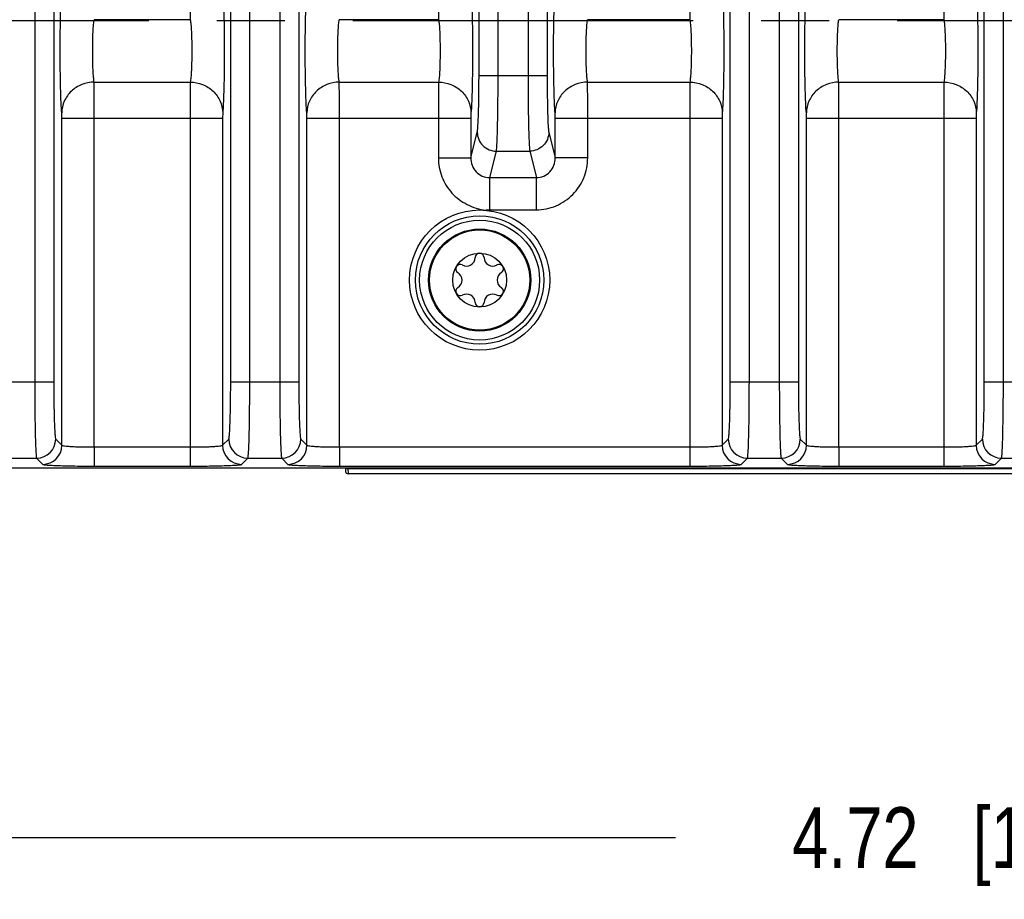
# Model space of a CAD drawing. Header units: inches. Extents: x 0 to 34, y 0 to 22.
# Tile 98 of 179: x 14.9 to 16.9, y 2.2 to 4. Entities that reach past the tile are written whole.
import ezdxf

# ---------------------------------------------------------------- set-up
doc = ezdxf.new("R2010")
doc.units = ezdxf.units.IN
doc.header["$LTSCALE"] = 1.87
doc.header["$MEASUREMENT"] = 0
doc.linetypes.add('CENTER', pattern=[0.6, 0.375, -0.075, 0.075, -0.075])
doc.layers.get('0').update_dxf_attribs({"linetype": 'CONTINUOUS'})
for name, color, linetype in [('02___PRT_ALL_AXES', 7, 'CONTINUOUS'), ('COSMETIC', 7, 'CONTINUOUS'), ('DIMENSIONS', 7, 'CONTINUOUS')]:
    doc.layers.add(name, color=color, linetype=linetype)
doc.styles.get("Standard").update_dxf_attribs({"font": 'txt', "width": 0.8})
doc.dimstyles.new('DIMSTYLE_1', dxfattribs={"dimtxt": 0.125, "dimasz": 0.18, "dimexe": 0.125, "dimexo": 0.0625, "dimgap": 0.0625, "dimtad": 0, "dimtih": 1, "dimtoh": 1, "dimzin": 4, "dimdsep": 46, "dimtxsty": 'STANDARD', "dimblk": '_FILLED', "dimblk1": '_FILLED', "dimblk2": '_FILLED', "dimcen": 0.09, "dimadec": 0, "dimazin": 0, "dimtp": 0.001, "dimtm": 0.001, "dimtfac": 1, "dimtofl": 0, "dimtmove": 0, "dimatfit": 3, "dimldrblk": '_FILLED', "dimfxl": 1, "dimtolj": 1, "dimtzin": 4, "dimarcsym": 0})
doc.dimstyles.new('DIMSTYLE_2', dxfattribs={"dimtxt": 0.125, "dimasz": 0.18, "dimexe": 0.125, "dimexo": 0.0625, "dimgap": 0.0625, "dimtad": 0, "dimtih": 1, "dimtoh": 1, "dimzin": 4, "dimdsep": 46, "dimtxsty": 'STANDARD', "dimblk": '_FILLED', "dimblk1": '_FILLED', "dimblk2": '_FILLED', "dimcen": 0.09, "dimadec": 0, "dimazin": 0, "dimtp": 0.01, "dimtm": 0.01, "dimtfac": 1, "dimtofl": 0, "dimtmove": 0, "dimatfit": 3, "dimldrblk": '_FILLED', "dimfxl": 1, "dimtolj": 1, "dimtzin": 4, "dimarcsym": 0})

# ---------------------------------------------------------------- blocks, each defined once
blk = doc.blocks.new('_FILLED')
at = {"color": 0, "linetype": 'BYBLOCK'}
blk.add_solid([(0, 0), (-1, 0.174), (-1, -0.174)], dxfattribs=at)
blk = doc.blocks.new('*D16')
at = {"layer": 'DIMENSIONS', "color": 2, "linetype": 'CONTINUOUS'}
for p, q in [((11.5917, 3.1814), (11.5917, 1.4292)), ((24.4758, 3.0917), (24.4758, 1.4292)), ((11.5917, 1.5542), (17.3088, 1.5542)), ((24.4758, 1.5542), (18.7588, 1.5542))]:
    blk.add_line(p, q, dxfattribs=at)
at = {"layer": 'DIMENSIONS', "color": 2, "linetype": 'CONTINUOUS', "xscale": 0.18, "yscale": 0.18, "zscale": 0.18, "rotation": 180}
blk.add_blockref('_FILLED', (11.5917, 1.5542), dxfattribs=at)
at = {"layer": 'DIMENSIONS', "color": 2, "linetype": 'CONTINUOUS', "xscale": 0.18, "yscale": 0.18, "zscale": 0.18}
blk.add_blockref('_FILLED', (24.4758, 1.5542), dxfattribs=at)
at = {"layer": 'DIMENSIONS', "color": 2, "linetype": 'CONTINUOUS', "insert": (18.0338, 1.6167), "char_height": 0.125, "width": 1.325, "attachment_point": 2, "line_spacing_factor": 0.9}
blk.add_mtext('12.88{\\Ftxt.shx;\\W1.000000;\\H0.125000; }[327.3]', dxfattribs=at)
blk = doc.blocks.new('*D17')
at = {"layer": 'DIMENSIONS', "color": 2, "linetype": 'CONTINUOUS'}
for p, q in [((11.5297, 4.5652), (11.5297, 0.6792)), ((24.4758, 3.0917), (24.4758, 0.6792)), ((11.5297, 0.8042), (17.2778, 0.8042)), ((24.4758, 0.8042), (18.7278, 0.8042))]:
    blk.add_line(p, q, dxfattribs=at)
at = {"layer": 'DIMENSIONS', "color": 2, "linetype": 'CONTINUOUS', "xscale": 0.18, "yscale": 0.18, "zscale": 0.18, "rotation": 180}
blk.add_blockref('_FILLED', (11.5297, 0.8042), dxfattribs=at)
at = {"layer": 'DIMENSIONS', "color": 2, "linetype": 'CONTINUOUS', "xscale": 0.18, "yscale": 0.18, "zscale": 0.18}
blk.add_blockref('_FILLED', (24.4758, 0.8042), dxfattribs=at)
at = {"layer": 'DIMENSIONS', "color": 2, "linetype": 'CONTINUOUS', "insert": (18.0028, 0.8667), "char_height": 0.125, "width": 1.325, "attachment_point": 2, "line_spacing_factor": 0.9}
blk.add_mtext('12.95{\\Ftxt.shx;\\W1.000000;\\H0.125000; }[328.8]', dxfattribs=at)
blk = doc.blocks.new('*D19')
at = {"layer": 'DIMENSIONS', "color": 6, "linetype": 'CONTINUOUS'}
for p, q in [((14.441, 3.6359), (14.441, 2.1792)), ((19.1654, 3.6359), (19.1654, 2.1792)), ((14.441, 2.3042), (16.2282, 2.3042)), ((19.1654, 2.3042), (17.3782, 2.3042))]:
    blk.add_line(p, q, dxfattribs=at)
at = {"layer": 'DIMENSIONS', "color": 6, "linetype": 'CONTINUOUS', "xscale": 0.18, "yscale": 0.18, "zscale": 0.18, "rotation": 180}
blk.add_blockref('_FILLED', (14.441, 2.3042), dxfattribs=at)
at = {"layer": 'DIMENSIONS', "color": 6, "linetype": 'CONTINUOUS', "xscale": 0.18, "yscale": 0.18, "zscale": 0.18}
blk.add_blockref('_FILLED', (19.1654, 2.3042), dxfattribs=at)
at = {"layer": 'DIMENSIONS', "color": 6, "linetype": 'CONTINUOUS', "insert": (16.8032, 2.3667), "char_height": 0.125, "width": 1.025, "attachment_point": 2, "line_spacing_factor": 0.9}
blk.add_mtext('4.72{\\Ftxt.shx;\\W1.000000;\\H0.125000; }[120]', dxfattribs=at)
blk = doc.blocks.new('*D30')
at = {"layer": 'DIMENSIONS', "color": 2, "linetype": 'CONTINUOUS'}
for p, q in [((14.441, 3.6359), (14.441, 2.1792)), ((19.1654, 3.6359), (19.1654, 2.1792)), ((14.441, 2.3042), (16.2282, 2.3042)), ((19.1654, 2.3042), (17.3782, 2.3042))]:
    blk.add_line(p, q, dxfattribs=at)
at = {"layer": 'DIMENSIONS', "color": 2, "linetype": 'CONTINUOUS', "xscale": 0.18, "yscale": 0.18, "zscale": 0.18, "rotation": 180}
blk.add_blockref('_FILLED', (14.441, 2.3042), dxfattribs=at)
at = {"layer": 'DIMENSIONS', "color": 2, "linetype": 'CONTINUOUS', "xscale": 0.18, "yscale": 0.18, "zscale": 0.18}
blk.add_blockref('_FILLED', (19.1654, 2.3042), dxfattribs=at)
at = {"layer": 'DIMENSIONS', "color": 2, "linetype": 'CONTINUOUS', "insert": (16.8032, 2.3667), "char_height": 0.125, "width": 1.025, "attachment_point": 2, "line_spacing_factor": 0.9}
blk.add_mtext('4.72{\\Ftxt.shx;\\W1.000000;\\H0.125000; }[120]', dxfattribs=at)

msp = doc.modelspace()

# ---------------------------------------------------------------- linework, layer by layer
at = {"color": 7, "linetype": 'CONTINUOUS'}
for p, q in [((14.9072, 6.3336), (14.9072, 3.2438)), ((14.9465, 6.3336), (14.9465, 3.2438)), ((15.3112, 3.2438), (15.3112, 6.3336)), ((15.3505, 3.2438), (15.3505, 6.3336)), ((15.4123, 6.3336), (15.4123, 3.2438)), ((15.4516, 6.3336), (15.4516, 3.2438)), ((16.3409, 3.2438), (16.3409, 6.3336)), ((16.3802, 3.2438), (16.3802, 6.3336)), ((16.442, 6.3336), (16.442, 3.2438)), ((16.4813, 6.3336), (16.4813, 3.2438)), ((16.8645, 3.2438), (16.8645, 6.3336)), ((16.9038, 3.2438), (16.9038, 6.3336)), ((15.823, 3.8755), (15.823, 5.702)), ((15.8623, 3.8755), (15.8623, 5.702)), ((15.9241, 5.702), (15.9241, 3.8755)), ((15.9634, 5.702), (15.9634, 3.8755)), ((15.2278, 3.9906), (15.0298, 3.9906)), ((15.7397, 3.9906), (15.535, 3.9906)), ((16.2575, 3.9906), (16.0468, 3.9906)), ((16.7812, 3.9906), (16.5647, 3.9906)), ((15.0298, 3.8619), (15.2278, 3.8619)), ((15.2278, 3.8619), (15.2276, 3.7875)), ((15.535, 3.8619), (15.7397, 3.8619)), ((15.7397, 3.8619), (15.7394, 3.7875)), ((15.823, 3.8755), (15.9634, 3.8755)), ((16.0468, 3.8619), (16.2575, 3.8619)), ((16.2575, 3.8619), (16.2573, 3.7875)), ((16.5647, 3.8619), (16.7812, 3.8619)), ((16.7812, 3.8619), (16.7809, 3.7875)), ((15.2947, 3.7987), (15.2945, 3.7875)), ((15.8065, 3.7987), (15.8063, 3.7875)), ((16.3244, 3.7987), (16.3241, 3.7875)), ((16.848, 3.7987), (16.8478, 3.7875)), ((14.9632, 3.1131), (14.9632, 3.7875)), ((14.9632, 3.7875), (15.2945, 3.7875)), ((15.0301, 3.1095), (15.0301, 3.7875)), ((15.2276, 3.7875), (15.2276, 3.1095)), ((15.2945, 3.7875), (15.2945, 3.1131)), ((15.4684, 3.1131), (15.4684, 3.7875)), ((15.4684, 3.7875), (15.8063, 3.7875)), ((15.5352, 3.1095), (15.5352, 3.7875)), ((15.7394, 3.7875), (15.7394, 3.7055)), ((15.8063, 3.7875), (15.8063, 3.7055)), ((15.9802, 3.7055), (15.9802, 3.7875)), ((15.9802, 3.7875), (16.3241, 3.7875)), ((16.0471, 3.7055), (16.0471, 3.7875)), ((16.2573, 3.7875), (16.2573, 3.1095)), ((16.3241, 3.7875), (16.3241, 3.1131)), ((16.498, 3.1131), (16.498, 3.7875)), ((16.498, 3.7875), (16.8478, 3.7875)), ((16.5649, 3.1095), (16.5649, 3.7875)), ((16.7809, 3.7875), (16.7809, 3.1095)), ((16.8478, 3.7875), (16.8478, 3.1131)), ((15.8063, 3.7055), (15.8194, 3.7585)), ((15.967, 3.7585), (15.9802, 3.7055)), ((15.8452, 3.6649), (15.8588, 3.7195)), ((15.8588, 3.7195), (15.9276, 3.7195)), ((15.9276, 3.7195), (15.9412, 3.6649)), ((15.7394, 3.7055), (15.8063, 3.7055)), ((16.0471, 3.7055), (15.9802, 3.7055)), ((15.8452, 3.5987), (15.8452, 3.6649)), ((15.8452, 3.6649), (15.9412, 3.6649)), ((15.9412, 3.5987), (15.9412, 3.6649)), ((15.8452, 3.5987), (15.9412, 3.5987)), ((14.8061, 3.2438), (14.9465, 3.2438)), ((15.3112, 3.2438), (15.4516, 3.2438)), ((16.3409, 3.2438), (16.4813, 3.2438)), ((16.8645, 3.2438), (17.0049, 3.2438)), ((14.9505, 3.1258), (14.9632, 3.1131)), ((15.2945, 3.1131), (15.3072, 3.1258)), ((15.4556, 3.1258), (15.4684, 3.1131)), ((16.3241, 3.1131), (16.3369, 3.1258)), ((16.4853, 3.1258), (16.498, 3.1131)), ((16.8478, 3.1131), (16.8605, 3.1258)), ((15.0301, 3.1095), (15.0301, 3.0701)), ((15.0301, 3.1095), (15.2276, 3.1095)), ((15.2276, 3.1095), (15.2276, 3.0701)), ((15.5352, 3.1095), (15.5352, 3.0701)), ((15.5352, 3.1095), (16.2573, 3.1095)), ((16.2573, 3.1095), (16.2573, 3.0701)), ((16.5649, 3.1095), (16.5649, 3.0701)), ((16.5649, 3.1095), (16.7809, 3.1095)), ((16.7809, 3.1095), (16.7809, 3.0701)), ((14.8414, 3.0864), (14.9111, 3.0864)), ((14.9111, 3.0864), (14.9239, 3.0737)), ((15.3338, 3.0737), (15.3465, 3.0864)), ((15.3465, 3.0864), (15.4163, 3.0864)), ((15.4163, 3.0864), (15.429, 3.0737)), ((16.3635, 3.0737), (16.3762, 3.0864)), ((16.3762, 3.0864), (16.446, 3.0864)), ((16.446, 3.0864), (16.4587, 3.0737)), ((16.8871, 3.0737), (16.8999, 3.0864)), ((16.8999, 3.0864), (16.9696, 3.0864)), ((12.6877, 3.0666), (24.3657, 3.0666)), ((15.0301, 3.0701), (15.2276, 3.0701)), ((15.5352, 3.0701), (16.2573, 3.0701)), ((15.5479, 3.0666), (15.548, 3.0591)), ((15.5528, 3.0666), (15.5528, 3.065)), ((15.5528, 3.065), (15.553, 3.0542)), ((15.5528, 3.065), (24.365, 3.065)), ((16.5649, 3.0701), (16.7809, 3.0701)), ((24.3758, 3.0542), (15.553, 3.0542))]:
    msp.add_line(p, q, dxfattribs=at)
for radius in [0.1445, 0.1236, 0.1053, 0.1033, 0.0555]:
    msp.add_circle((15.8243, 3.4537), radius, dxfattribs=at)
for centre, radius, start, end in [((15.7972, 3.5008), 0.0181, 241.6303, 358.3697), ((15.8243, 3.5), 0.00906, 1.6303, 178.3697), ((15.8515, 3.5008), 0.0181, 181.6303, 298.3697), ((15.7843, 3.4769), 0.00906, 61.6303, 238.3697), ((15.8644, 3.4769), 0.00906, 301.6303, 118.3697), ((15.77, 3.4537), 0.0181, 301.6303, 58.3697), ((15.8786, 3.4537), 0.0181, 121.6303, 238.3697), ((15.7843, 3.4306), 0.00906, 121.6303, 298.3697), ((15.8644, 3.4306), 0.00906, 241.6303, 58.3697), ((15.7972, 3.4067), 0.0181, 1.6303, 118.3697), ((15.8515, 3.4067), 0.0181, 61.6303, 178.3697), ((15.8243, 3.4075), 0.00906, 181.6303, 358.3697), ((14.9111, 3.1259), 0.0394, 270.0842, 359.9158), ((15.3466, 3.1259), 0.0394, 180.0842, 269.9158), ((15.4162, 3.1259), 0.0394, 270.0842, 359.9158), ((16.3763, 3.1259), 0.0394, 180.0842, 269.9158), ((16.4459, 3.1259), 0.0394, 270.0842, 359.9158), ((16.8999, 3.1259), 0.0394, 180.0842, 269.9158), ((14.9238, 3.1131), 0.0394, 270.0842, 359.9158), ((15.3339, 3.1131), 0.0394, 180.0842, 269.9158), ((15.429, 3.1131), 0.0394, 270.0842, 359.9158), ((16.3635, 3.1131), 0.0394, 180.0842, 269.9158), ((16.4586, 3.1131), 0.0394, 270.0842, 359.9158), ((16.8872, 3.1131), 0.0394, 180.0842, 269.9158), ((15.5528, 3.07), 0.005, 223.273, 270.0016), ((15.553, 3.0592), 0.005, 181.0009, 269.9997)]:
    msp.add_arc(centre, radius, start, end, dxfattribs=at)
for points, knots in [([(15.2276, 4.0649), (15.2276, 4.057), (15.2276, 4.0322), (15.2276, 4.0074), (15.2278, 3.9906)], [0, 0, 0, 0, 0.321754, 1, 1, 1, 1]), ([(15.7394, 4.0649), (15.7394, 4.057), (15.7394, 4.0322), (15.7394, 4.0074), (15.7397, 3.9906)], [0, 0, 0, 0, 0.321754, 1, 1, 1, 1]), ([(16.2573, 4.0649), (16.2573, 4.057), (16.2573, 4.0322), (16.2573, 4.0074), (16.2575, 3.9906)], [0, 0, 0, 0, 0.321754, 1, 1, 1, 1]), ([(16.7809, 4.0649), (16.7809, 4.057), (16.7809, 4.0322), (16.7809, 4.0074), (16.7812, 3.9906)], [0, 0, 0, 0, 0.321754, 1, 1, 1, 1]), ([(14.963, 3.7987), (14.9623, 3.8052), (14.9615, 3.8216), (14.9601, 3.8642), (14.9596, 3.9262), (14.9601, 3.9883), (14.9615, 4.0308), (14.9623, 4.0473), (14.963, 4.0538)], [0, 0, 0, 0, 0.076842, 0.193551, 0.5, 0.806448, 0.923156, 1, 1, 1, 1]), ([(15.2947, 4.0538), (15.2954, 4.0473), (15.2962, 4.0308), (15.2976, 3.9883), (15.2981, 3.9262), (15.2976, 3.8642), (15.2962, 3.8216), (15.2954, 3.8052), (15.2947, 3.7987)], [0, 0, 0, 0, 0.076843, 0.193553, 0.5, 0.806449, 0.923157, 1, 1, 1, 1]), ([(15.4681, 3.7987), (15.4674, 3.8052), (15.4666, 3.8216), (15.4652, 3.8642), (15.4647, 3.9262), (15.4652, 3.9883), (15.4666, 4.0308), (15.4674, 4.0473), (15.4681, 4.0538)], [0, 0, 0, 0, 0.076842, 0.193551, 0.5, 0.806448, 0.923156, 1, 1, 1, 1]), ([(15.8065, 4.0538), (15.8072, 4.0473), (15.8081, 4.0308), (15.8094, 3.9883), (15.8099, 3.9262), (15.8094, 3.8642), (15.8081, 3.8216), (15.8072, 3.8052), (15.8065, 3.7987)], [0, 0, 0, 0, 0.076843, 0.193553, 0.5, 0.806449, 0.923157, 1, 1, 1, 1]), ([(15.9799, 3.7987), (15.9792, 3.8052), (15.9784, 3.8216), (15.977, 3.8642), (15.9765, 3.9262), (15.977, 3.9883), (15.9784, 4.0308), (15.9792, 4.0473), (15.9799, 4.0538)], [0, 0, 0, 0, 0.076842, 0.193551, 0.5, 0.806448, 0.923156, 1, 1, 1, 1]), ([(16.3244, 4.0538), (16.3251, 4.0473), (16.3259, 4.0308), (16.3273, 3.9883), (16.3278, 3.9262), (16.3273, 3.8642), (16.3259, 3.8216), (16.3251, 3.8052), (16.3244, 3.7987)], [0, 0, 0, 0, 0.076843, 0.193553, 0.5, 0.806449, 0.923157, 1, 1, 1, 1]), ([(16.4978, 3.7987), (16.4971, 3.8052), (16.4963, 3.8216), (16.4949, 3.8642), (16.4944, 3.9262), (16.4949, 3.9883), (16.4963, 4.0308), (16.4971, 4.0473), (16.4978, 4.0538)], [0, 0, 0, 0, 0.076842, 0.193551, 0.5, 0.806448, 0.923156, 1, 1, 1, 1]), ([(16.848, 4.0538), (16.8487, 4.0473), (16.8495, 4.0308), (16.8509, 3.9883), (16.8514, 3.9262), (16.8509, 3.8642), (16.8495, 3.8216), (16.8487, 3.8052), (16.848, 3.7987)], [0, 0, 0, 0, 0.076843, 0.193553, 0.5, 0.806449, 0.923157, 1, 1, 1, 1]), ([(15.0298, 3.8619), (15.0292, 3.8651), (15.0283, 3.8734), (15.027, 3.8949), (15.0265, 3.9262), (15.027, 3.9576), (15.0283, 3.9791), (15.0292, 3.9874), (15.0298, 3.9906)], [0, 0, 0, 0, 0.077139, 0.193817, 0.499992, 0.806172, 0.922853, 1, 1, 1, 1]), ([(15.2278, 3.9906), (15.2285, 3.9874), (15.2294, 3.9791), (15.2307, 3.9576), (15.2312, 3.9262), (15.2307, 3.8949), (15.2294, 3.8734), (15.2285, 3.8651), (15.2278, 3.8619)], [0, 0, 0, 0, 0.077148, 0.193831, 0.500012, 0.806186, 0.922862, 1, 1, 1, 1]), ([(15.535, 3.8619), (15.5343, 3.8651), (15.5335, 3.8734), (15.5321, 3.8949), (15.5316, 3.9262), (15.5321, 3.9576), (15.5335, 3.9791), (15.5343, 3.9874), (15.535, 3.9906)], [0, 0, 0, 0, 0.077139, 0.193817, 0.499992, 0.806172, 0.922853, 1, 1, 1, 1]), ([(15.7397, 3.9906), (15.7403, 3.9874), (15.7412, 3.9791), (15.7425, 3.9576), (15.743, 3.9262), (15.7425, 3.8949), (15.7412, 3.8734), (15.7403, 3.8651), (15.7397, 3.8619)], [0, 0, 0, 0, 0.077148, 0.193831, 0.500012, 0.806186, 0.922862, 1, 1, 1, 1]), ([(16.0468, 3.8619), (16.0461, 3.8651), (16.0453, 3.8734), (16.0439, 3.8949), (16.0434, 3.9262), (16.0439, 3.9576), (16.0453, 3.9791), (16.0461, 3.9874), (16.0468, 3.9906)], [0, 0, 0, 0, 0.077139, 0.193817, 0.499992, 0.806172, 0.922853, 1, 1, 1, 1]), ([(16.2575, 3.9906), (16.2582, 3.9874), (16.259, 3.9791), (16.2604, 3.9576), (16.2609, 3.9262), (16.2604, 3.8949), (16.259, 3.8734), (16.2582, 3.8651), (16.2575, 3.8619)], [0, 0, 0, 0, 0.077148, 0.193831, 0.500012, 0.806186, 0.922862, 1, 1, 1, 1]), ([(16.5647, 3.8619), (16.564, 3.8651), (16.5631, 3.8734), (16.5618, 3.8949), (16.5613, 3.9262), (16.5618, 3.9576), (16.5631, 3.9791), (16.564, 3.9874), (16.5647, 3.9906)], [0, 0, 0, 0, 0.077139, 0.193817, 0.499992, 0.806172, 0.922853, 1, 1, 1, 1]), ([(16.7812, 3.9906), (16.7818, 3.9874), (16.7827, 3.9791), (16.784, 3.9576), (16.7845, 3.9262), (16.784, 3.8949), (16.7827, 3.8734), (16.7818, 3.8651), (16.7812, 3.8619)], [0, 0, 0, 0, 0.077148, 0.193831, 0.500012, 0.806186, 0.922862, 1, 1, 1, 1]), ([(15.0298, 3.8619), (15.0212, 3.8618), (15.0039, 3.8584), (14.9818, 3.8444), (14.9668, 3.8236), (14.9631, 3.8069), (14.963, 3.7987)], [0, 0, 0, 0, 0.256111, 0.509215, 0.756946, 1, 1, 1, 1]), ([(15.0301, 3.7875), (15.0301, 3.7955), (15.0301, 3.8203), (15.0301, 3.8451), (15.0298, 3.8619)], [0, 0, 0, 0, 0.321747, 1, 1, 1, 1]), ([(15.2278, 3.8619), (15.2365, 3.8618), (15.2538, 3.8584), (15.2759, 3.8444), (15.2909, 3.8236), (15.2946, 3.8069), (15.2947, 3.7987)], [0, 0, 0, 0, 0.256111, 0.509215, 0.756946, 1, 1, 1, 1]), ([(15.535, 3.8619), (15.5263, 3.8618), (15.509, 3.8584), (15.487, 3.8444), (15.4719, 3.8236), (15.4682, 3.8069), (15.4681, 3.7987)], [0, 0, 0, 0, 0.256111, 0.509215, 0.756946, 1, 1, 1, 1]), ([(15.5352, 3.7875), (15.5352, 3.7955), (15.5352, 3.8203), (15.5352, 3.8451), (15.535, 3.8619)], [0, 0, 0, 0, 0.321747, 1, 1, 1, 1]), ([(15.7397, 3.8619), (15.7483, 3.8618), (15.7656, 3.8584), (15.7877, 3.8444), (15.8027, 3.8236), (15.8064, 3.8069), (15.8065, 3.7987)], [0, 0, 0, 0, 0.256111, 0.509215, 0.756946, 1, 1, 1, 1]), ([(15.8194, 3.7585), (15.8198, 3.7601), (15.8203, 3.7645), (15.8213, 3.7776), (15.8221, 3.8012), (15.8229, 3.8358), (15.823, 3.8617), (15.823, 3.8755)], [0, 0, 0, 0, 0.041356, 0.113099, 0.338005, 0.646582, 1, 1, 1, 1]), ([(15.8588, 3.7195), (15.8592, 3.7216), (15.8596, 3.7275), (15.8607, 3.745), (15.8615, 3.7765), (15.8622, 3.8226), (15.8623, 3.8571), (15.8623, 3.8755)], [0, 0, 0, 0, 0.041187, 0.11286, 0.337781, 0.646459, 1, 1, 1, 1]), ([(15.9241, 3.8755), (15.9241, 3.8571), (15.9242, 3.8226), (15.9249, 3.7765), (15.9258, 3.745), (15.9268, 3.7275), (15.9273, 3.7216), (15.9276, 3.7195)], [0, 0, 0, 0, 0.353541, 0.662219, 0.88714, 0.958813, 1, 1, 1, 1]), ([(15.9634, 3.8755), (15.9634, 3.8617), (15.9636, 3.8358), (15.9643, 3.8012), (15.9651, 3.7776), (15.9661, 3.7645), (15.9666, 3.7601), (15.967, 3.7585)], [0, 0, 0, 0, 0.353418, 0.661995, 0.886901, 0.958644, 1, 1, 1, 1]), ([(16.0468, 3.8619), (16.0381, 3.8618), (16.0208, 3.8584), (15.9988, 3.8444), (15.9837, 3.8236), (15.98, 3.8069), (15.9799, 3.7987)], [0, 0, 0, 0, 0.256111, 0.509215, 0.756946, 1, 1, 1, 1]), ([(16.0471, 3.7875), (16.0471, 3.7955), (16.047, 3.8203), (16.047, 3.8451), (16.0468, 3.8619)], [0, 0, 0, 0, 0.321747, 1, 1, 1, 1]), ([(16.2575, 3.8619), (16.2662, 3.8618), (16.2835, 3.8584), (16.3055, 3.8444), (16.3206, 3.8236), (16.3243, 3.8069), (16.3244, 3.7987)], [0, 0, 0, 0, 0.256111, 0.509215, 0.756946, 1, 1, 1, 1]), ([(16.5647, 3.8619), (16.556, 3.8618), (16.5387, 3.8584), (16.5166, 3.8444), (16.5016, 3.8236), (16.4979, 3.8069), (16.4978, 3.7987)], [0, 0, 0, 0, 0.256111, 0.509215, 0.756946, 1, 1, 1, 1]), ([(16.5649, 3.7875), (16.5649, 3.7955), (16.5649, 3.8203), (16.5649, 3.8451), (16.5647, 3.8619)], [0, 0, 0, 0, 0.321747, 1, 1, 1, 1]), ([(16.7812, 3.8619), (16.7898, 3.8618), (16.8071, 3.8584), (16.8292, 3.8444), (16.8442, 3.8236), (16.8479, 3.8069), (16.848, 3.7987)], [0, 0, 0, 0, 0.256111, 0.509215, 0.756946, 1, 1, 1, 1]), ([(14.9632, 3.7875), (14.9632, 3.7887), (14.9632, 3.7924), (14.9632, 3.7962), (14.963, 3.7987)], [0, 0, 0, 0, 0.321679, 1, 1, 1, 1]), ([(15.4684, 3.7875), (15.4684, 3.7887), (15.4683, 3.7924), (15.4683, 3.7962), (15.4681, 3.7987)], [0, 0, 0, 0, 0.321679, 1, 1, 1, 1]), ([(15.9802, 3.7875), (15.9802, 3.7887), (15.9801, 3.7924), (15.9801, 3.7962), (15.9799, 3.7987)], [0, 0, 0, 0, 0.321679, 1, 1, 1, 1]), ([(16.498, 3.7875), (16.498, 3.7887), (16.498, 3.7924), (16.498, 3.7962), (16.4978, 3.7987)], [0, 0, 0, 0, 0.321679, 1, 1, 1, 1]), ([(15.8194, 3.7585), (15.8195, 3.7486), (15.828, 3.7279), (15.8488, 3.7196), (15.8588, 3.7195)], [0, 0, 0, 0, 0.498388, 1, 1, 1, 1]), ([(15.967, 3.7585), (15.9669, 3.7486), (15.9584, 3.7279), (15.9377, 3.7196), (15.9276, 3.7195)], [0, 0, 0, 0, 0.498388, 1, 1, 1, 1]), ([(15.7394, 3.7055), (15.7394, 3.6924), (15.7443, 3.6659), (15.7619, 3.6372), (15.7814, 3.6194), (15.7985, 3.6093), (15.8167, 3.6015), (15.8297, 3.5985), (15.8363, 3.598)], [0, 0, 0, 0, 0.249485, 0.499091, 0.624152, 0.749194, 0.87505, 1, 1, 1, 1]), ([(15.8063, 3.7055), (15.8062, 3.6954), (15.8122, 3.6792), (15.8294, 3.6671), (15.84, 3.6649), (15.8452, 3.6649)], [0, 0, 0, 0, 0.491826, 0.745459, 1, 1, 1, 1]), ([(15.9412, 3.5987), (15.955, 3.5987), (15.983, 3.6043), (16.0182, 3.6282), (16.0416, 3.6637), (16.0471, 3.6917), (16.0471, 3.7055)], [0, 0, 0, 0, 0.250001, 0.499949, 0.749924, 1, 1, 1, 1]), ([(15.9412, 3.6649), (15.9464, 3.6649), (15.957, 3.6671), (15.9742, 3.6792), (15.9802, 3.6954), (15.9802, 3.7055)], [0, 0, 0, 0, 0.254541, 0.508175, 1, 1, 1, 1]), ([(15.8363, 3.598), (15.8377, 3.5984), (15.8407, 3.599), (15.8437, 3.5987), (15.8452, 3.5987)], [0, 0, 0, 0, 0.500041, 1, 1, 1, 1]), ([(14.9072, 3.2438), (14.9072, 3.2242), (14.9073, 3.1956), (14.9078, 3.1591), (14.9083, 3.1358), (14.9088, 3.1164), (14.9094, 3.1031), (14.9099, 3.095), (14.9103, 3.0908), (14.9107, 3.0882), (14.9109, 3.0868), (14.9111, 3.0864)], [0, 0, 0, 0, 0.374574, 0.544541, 0.694494, 0.819013, 0.913444, 0.948291, 0.974421, 0.99167, 1, 1, 1, 1]), ([(14.9465, 3.2438), (14.9465, 3.2291), (14.9466, 3.2076), (14.9471, 3.1803), (14.9476, 3.1628), (14.9482, 3.1483), (14.9487, 3.1383), (14.9493, 3.1322), (14.9496, 3.1291), (14.95, 3.1271), (14.9503, 3.126), (14.9505, 3.1258)], [0, 0, 0, 0, 0.374326, 0.544184, 0.694048, 0.818512, 0.912947, 0.947829, 0.974027, 0.991398, 1, 1, 1, 1]), ([(15.3072, 3.1258), (15.3074, 3.126), (15.3077, 3.1271), (15.3081, 3.1291), (15.3084, 3.1322), (15.309, 3.1383), (15.3095, 3.1483), (15.3101, 3.1628), (15.3106, 3.1803), (15.311, 3.2076), (15.3112, 3.2291), (15.3112, 3.2438)], [0, 0, 0, 0, 0.008602, 0.025973, 0.052171, 0.087053, 0.181488, 0.305952, 0.455816, 0.625674, 1, 1, 1, 1]), ([(15.3465, 3.0864), (15.3468, 3.0868), (15.347, 3.0882), (15.3474, 3.0908), (15.3478, 3.095), (15.3483, 3.1031), (15.3489, 3.1164), (15.3494, 3.1358), (15.3499, 3.1591), (15.3504, 3.1956), (15.3505, 3.2242), (15.3505, 3.2438)], [0, 0, 0, 0, 0.00833, 0.025579, 0.051709, 0.086556, 0.180987, 0.305506, 0.455459, 0.625426, 1, 1, 1, 1]), ([(15.4123, 3.2438), (15.4123, 3.2242), (15.4124, 3.1956), (15.4129, 3.1591), (15.4134, 3.1358), (15.414, 3.1164), (15.4145, 3.1031), (15.4151, 3.095), (15.4154, 3.0908), (15.4158, 3.0882), (15.416, 3.0868), (15.4163, 3.0864)], [0, 0, 0, 0, 0.374574, 0.544541, 0.694494, 0.819013, 0.913444, 0.948291, 0.974421, 0.99167, 1, 1, 1, 1]), ([(15.4516, 3.2438), (15.4516, 3.2291), (15.4518, 3.2076), (15.4523, 3.1803), (15.4527, 3.1628), (15.4533, 3.1483), (15.4539, 3.1383), (15.4544, 3.1322), (15.4547, 3.1291), (15.4551, 3.1271), (15.4554, 3.126), (15.4556, 3.1258)], [0, 0, 0, 0, 0.374326, 0.544184, 0.694048, 0.818512, 0.912947, 0.947829, 0.974027, 0.991398, 1, 1, 1, 1]), ([(16.3369, 3.1258), (16.3371, 3.126), (16.3374, 3.1271), (16.3378, 3.1291), (16.3381, 3.1322), (16.3386, 3.1383), (16.3392, 3.1483), (16.3398, 3.1628), (16.3402, 3.1803), (16.3407, 3.2076), (16.3409, 3.2291), (16.3409, 3.2438)], [0, 0, 0, 0, 0.008602, 0.025973, 0.052171, 0.087053, 0.181488, 0.305952, 0.455816, 0.625674, 1, 1, 1, 1]), ([(16.3762, 3.0864), (16.3765, 3.0868), (16.3767, 3.0882), (16.3771, 3.0908), (16.3774, 3.095), (16.378, 3.1031), (16.3785, 3.1164), (16.3791, 3.1358), (16.3796, 3.1591), (16.3801, 3.1956), (16.3802, 3.2242), (16.3802, 3.2438)], [0, 0, 0, 0, 0.00833, 0.025579, 0.051709, 0.086556, 0.180987, 0.305506, 0.455459, 0.625426, 1, 1, 1, 1]), ([(16.442, 3.2438), (16.442, 3.2242), (16.4421, 3.1956), (16.4426, 3.1591), (16.4431, 3.1358), (16.4436, 3.1164), (16.4442, 3.1031), (16.4447, 3.095), (16.4451, 3.0908), (16.4455, 3.0882), (16.4457, 3.0868), (16.446, 3.0864)], [0, 0, 0, 0, 0.374574, 0.544541, 0.694494, 0.819013, 0.913444, 0.948291, 0.974421, 0.99167, 1, 1, 1, 1]), ([(16.4813, 3.2438), (16.4813, 3.2291), (16.4815, 3.2076), (16.4819, 3.1803), (16.4824, 3.1628), (16.483, 3.1483), (16.4835, 3.1383), (16.4841, 3.1322), (16.4844, 3.1291), (16.4848, 3.1271), (16.4851, 3.126), (16.4853, 3.1258)], [0, 0, 0, 0, 0.374326, 0.544184, 0.694048, 0.818512, 0.912947, 0.947829, 0.974027, 0.991398, 1, 1, 1, 1]), ([(16.8605, 3.1258), (16.8607, 3.126), (16.861, 3.1271), (16.8614, 3.1291), (16.8617, 3.1322), (16.8623, 3.1383), (16.8628, 3.1483), (16.8634, 3.1628), (16.8639, 3.1803), (16.8644, 3.2076), (16.8645, 3.2291), (16.8645, 3.2438)], [0, 0, 0, 0, 0.008602, 0.025973, 0.052171, 0.087053, 0.181488, 0.305952, 0.455816, 0.625674, 1, 1, 1, 1]), ([(16.8999, 3.0864), (16.9001, 3.0868), (16.9003, 3.0882), (16.9007, 3.0908), (16.9011, 3.095), (16.9016, 3.1031), (16.9022, 3.1164), (16.9027, 3.1358), (16.9032, 3.1591), (16.9037, 3.1956), (16.9038, 3.2242), (16.9038, 3.2438)], [0, 0, 0, 0, 0.00833, 0.025579, 0.051709, 0.086556, 0.180987, 0.305506, 0.455459, 0.625426, 1, 1, 1, 1]), ([(14.9632, 3.1131), (14.9636, 3.1125), (14.9658, 3.1122), (14.9696, 3.1115), (14.976, 3.111), (14.9842, 3.1104), (14.9941, 3.11), (15.0096, 3.1096), (15.0218, 3.1095), (15.0301, 3.1095)], [0, 0, 0, 0, 0.027055, 0.088463, 0.182905, 0.307206, 0.456809, 0.62635, 1, 1, 1, 1]), ([(15.2276, 3.1095), (15.2359, 3.1095), (15.2481, 3.1096), (15.2636, 3.11), (15.2735, 3.1104), (15.2817, 3.111), (15.2881, 3.1115), (15.2919, 3.1122), (15.2941, 3.1125), (15.2945, 3.1131)], [0, 0, 0, 0, 0.373652, 0.543197, 0.692801, 0.817102, 0.911543, 0.972946, 1, 1, 1, 1]), ([(15.4684, 3.1131), (15.4687, 3.1125), (15.471, 3.1122), (15.4747, 3.1115), (15.4811, 3.111), (15.4893, 3.1104), (15.4992, 3.11), (15.5147, 3.1096), (15.5269, 3.1095), (15.5352, 3.1095)], [0, 0, 0, 0, 0.027055, 0.088463, 0.182905, 0.307206, 0.456809, 0.62635, 1, 1, 1, 1]), ([(16.2573, 3.1095), (16.2656, 3.1095), (16.2778, 3.1096), (16.2933, 3.11), (16.3032, 3.1104), (16.3114, 3.111), (16.3178, 3.1115), (16.3215, 3.1122), (16.3238, 3.1125), (16.3241, 3.1131)], [0, 0, 0, 0, 0.373652, 0.543197, 0.692801, 0.817102, 0.911543, 0.972946, 1, 1, 1, 1]), ([(16.498, 3.1131), (16.4984, 3.1125), (16.5006, 3.1122), (16.5044, 3.1115), (16.5108, 3.111), (16.519, 3.1104), (16.5289, 3.11), (16.5444, 3.1096), (16.5566, 3.1095), (16.5649, 3.1095)], [0, 0, 0, 0, 0.027055, 0.088463, 0.182905, 0.307206, 0.456809, 0.62635, 1, 1, 1, 1]), ([(16.7809, 3.1095), (16.7892, 3.1095), (16.8014, 3.1096), (16.8169, 3.11), (16.8268, 3.1104), (16.835, 3.111), (16.8414, 3.1115), (16.8452, 3.1122), (16.8474, 3.1125), (16.8478, 3.1131)], [0, 0, 0, 0, 0.373652, 0.543197, 0.692801, 0.817102, 0.911543, 0.972946, 1, 1, 1, 1]), ([(14.9239, 3.0737), (14.9241, 3.0735), (14.9251, 3.0733), (14.928, 3.0727), (14.9342, 3.0722), (14.9441, 3.0716), (14.9572, 3.0711), (14.9729, 3.0707), (14.9975, 3.0702), (15.0168, 3.0701), (15.0301, 3.0701)], [0, 0, 0, 0, 0.0086, 0.025971, 0.087041, 0.181466, 0.305925, 0.455789, 0.62565, 1, 1, 1, 1]), ([(15.2276, 3.0701), (15.2408, 3.0701), (15.2602, 3.0702), (15.2848, 3.0707), (15.3005, 3.0711), (15.3136, 3.0716), (15.3235, 3.0722), (15.3297, 3.0727), (15.3326, 3.0733), (15.3336, 3.0735), (15.3338, 3.0737)], [0, 0, 0, 0, 0.374347, 0.54421, 0.694075, 0.818534, 0.912958, 0.974027, 0.991399, 1, 1, 1, 1]), ([(15.429, 3.0737), (15.4292, 3.0735), (15.4302, 3.0733), (15.4331, 3.0727), (15.4393, 3.0722), (15.4492, 3.0716), (15.4623, 3.0711), (15.478, 3.0707), (15.5027, 3.0702), (15.522, 3.0701), (15.5352, 3.0701)], [0, 0, 0, 0, 0.0086, 0.025971, 0.087041, 0.181466, 0.305925, 0.455789, 0.62565, 1, 1, 1, 1]), ([(16.2573, 3.0701), (16.2705, 3.0701), (16.2898, 3.0702), (16.3145, 3.0707), (16.3302, 3.0711), (16.3433, 3.0716), (16.3532, 3.0722), (16.3594, 3.0727), (16.3623, 3.0733), (16.3633, 3.0735), (16.3635, 3.0737)], [0, 0, 0, 0, 0.374347, 0.54421, 0.694075, 0.818534, 0.912958, 0.974027, 0.991399, 1, 1, 1, 1]), ([(16.4587, 3.0737), (16.4589, 3.0735), (16.4599, 3.0733), (16.4628, 3.0727), (16.469, 3.0722), (16.4789, 3.0716), (16.492, 3.0711), (16.5077, 3.0707), (16.5323, 3.0702), (16.5517, 3.0701), (16.5649, 3.0701)], [0, 0, 0, 0, 0.0086, 0.025971, 0.087041, 0.181466, 0.305925, 0.455789, 0.62565, 1, 1, 1, 1]), ([(16.7809, 3.0701), (16.7942, 3.0701), (16.8135, 3.0702), (16.8381, 3.0707), (16.8538, 3.0711), (16.8669, 3.0716), (16.8768, 3.0722), (16.883, 3.0727), (16.8859, 3.0733), (16.8869, 3.0735), (16.8871, 3.0737)], [0, 0, 0, 0, 0.374347, 0.54421, 0.694075, 0.818534, 0.912958, 0.974027, 0.991399, 1, 1, 1, 1])]:
    msp.add_open_spline(points, degree=3, knots=knots, dxfattribs=at)
at = {"layer": '02___PRT_ALL_AXES', "color": 7, "linetype": 'CENTER'}
msp.add_line((14.441, 3.9887), (18.8751, 3.9887), dxfattribs=at)
at = {"layer": 'COSMETIC', "color": 7, "linetype": 'CONTINUOUS'}
msp.add_circle((15.8243, 3.4537), 0.1323, dxfattribs=at)

# ---------------------------------------------------------------- dimensions: what is measured, and where the dimension line sits
at = {"layer": 'DIMENSIONS', "color": 2, "linetype": 'CONTINUOUS'}
dim = msp.add_linear_dim(base=(24.4758, 0.8042), p1=(11.5297, 4.6277), p2=(24.4758, 3.1542), dimstyle='DIMSTYLE_2', dxfattribs=at)
dim.commit()
dim.dimension.update_dxf_attribs({"geometry": '*D17', "text_midpoint": (18.0028, 0.8042), "dimtype": 160})
at = {"layer": 'DIMENSIONS', "color": 6, "linetype": 'CONTINUOUS'}
dim = msp.add_linear_dim(base=(14.441, 2.3042), p1=(19.1654, 3.6984), p2=(14.441, 3.6984), angle=180, dimstyle='DIMSTYLE_2', dxfattribs=at)
dim.commit()
dim.dimension.update_dxf_attribs({"geometry": '*D19', "text_midpoint": (16.8032, 2.3042), "dimtype": 160})
at = {"layer": 'DIMENSIONS', "color": 2, "linetype": 'CONTINUOUS'}
for base, p1, p2, dimstyle, picture, middle in [((14.441, 2.3042), (19.1654, 3.6984), (14.441, 3.6984), 'DIMSTYLE_1', '*D30', (16.8032, 2.3042)), ((11.5917, 1.5542), (24.4758, 3.1542), (11.5917, 3.2439), 'DIMSTYLE_2', '*D16', (18.0338, 1.5542))]:
    dim = msp.add_linear_dim(base=base, p1=p1, p2=p2, angle=180, dimstyle=dimstyle, dxfattribs=at)
    dim.commit()
    dim.dimension.update_dxf_attribs({"geometry": picture, "text_midpoint": middle, "dimtype": 160})

doc.saveas('drawing.dxf')
